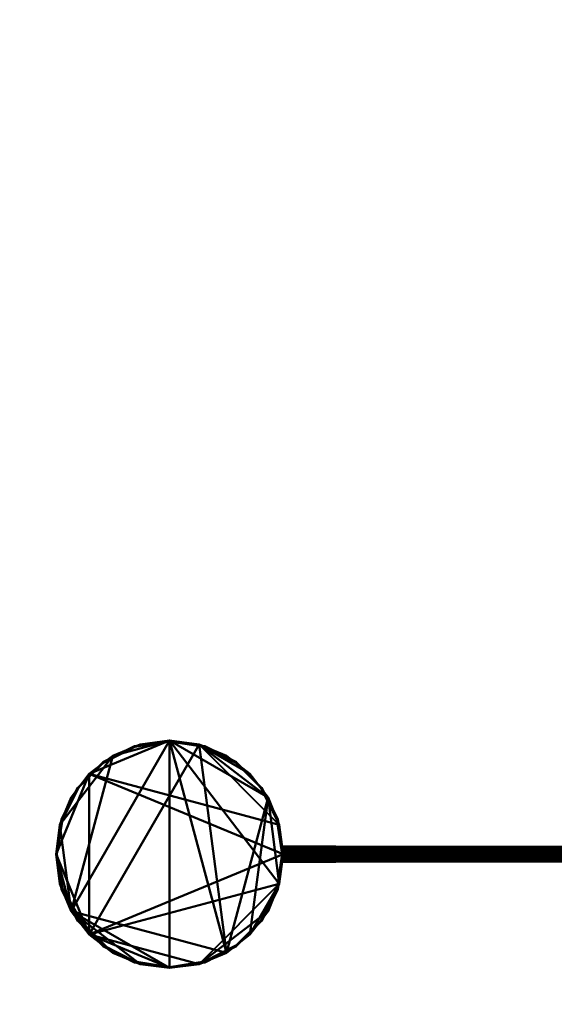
# Model space of a CAD drawing. Header units: millimetres. Extents: x -2000 to 2000, y -2000 to 2000.
# Tile 1 of 2: x -165 to 423, y -165 to 917. Entities that reach past the tile are written whole.
import ezdxf

# ---------------------------------------------------------------- set-up
doc = ezdxf.new("R2010")
doc.units = ezdxf.units.MM
doc.layers.add('A-CLNG', color=13, linetype='Continuous', lineweight=60)
doc.layers.add('E-LITE-EQPM', color=33, linetype='Continuous', lineweight=40)

msp = doc.modelspace()

# ---------------------------------------------------------------- meshes
at = {"layer": 'A-CLNG'}
mesh = msp.add_polyface(dxfattribs=at)
corners = [(2000, 2000, 4000), (-2000, 2000, 4000), (-2000, -2000, 4000), (2000, -2000, 4000)]
mesh.append_faces([[corners[k] for k in face] for face in [(1, 2, 3, 0)]])
at = {"layer": 'E-LITE-EQPM'}
mesh = msp.add_polyface(dxfattribs=at)
corners = [(-125, 0, 3556), (-120.7, -32.4, 3556), (-108.3, -62.5, 3556), (-88.4, -88.4, 3556), (-62.5, -108.3, 3556), (-32.4, -120.7, 3556), (0, -125, 3556), (32.4, -120.7, 3556), (62.5, -108.3, 3556), (88.4, -88.4, 3556), (108.3, -62.5, 3556), (120.7, -32.4, 3556), (125, 0, 3556), (120.7, 32.4, 3556), (108.3, 62.5, 3556), (88.4, 88.4, 3556), (62.5, 108.3, 3556), (32.4, 120.7, 3556), (0, 125, 3556), (-32.4, 120.7, 3556), (-62.5, 108.3, 3556), (-88.4, 88.4, 3556), (-108.3, 62.5, 3556), (-120.7, 32.4, 3556)]
mesh.append_faces([[corners[k] for k in face] for face in [(17, 15, 16)]], dxfattribs={"vtx0": -1})
mesh.append_faces([[corners[k] for k in face] for face in [(11, 3, 7, 10), (0, 3, 21)]], dxfattribs={"vtx0": -1, "vtx1": -1, "vtx2": -1})
mesh.append_faces([[corners[k] for k in face] for face in [(3, 6, 7), (21, 12, 13)]], dxfattribs={"vtx0": -1, "vtx2": -1})
mesh.append_faces([[corners[k] for k in face] for face in [(3, 11, 12, 21)]], dxfattribs={"vtx0": -1, "vtx2": -1, "vtx3": -1})
mesh.append_faces([[corners[k] for k in face] for face in [(13, 14, 18, 21)]], dxfattribs={"vtx1": -1, "vtx2": -1, "vtx3": -1})
mesh.append_faces([[corners[k] for k in face] for face in [(14, 15, 17, 18)]], dxfattribs={"vtx1": -1, "vtx3": -1})
mesh.append_faces([[corners[k] for k in face] for face in [(4, 5, 6, 3), (1, 2, 3, 0), (19, 20, 21, 18)]], dxfattribs={"vtx2": -1})
mesh.append_faces([[corners[k] for k in face] for face in [(7, 8, 9, 10), (21, 22, 23, 0)]], dxfattribs={"vtx3": -1})
mesh = msp.add_polyface(dxfattribs=at)
corners = [(-125, 0, 3555), (-120.7, 32.4, 3555), (-108.3, 62.5, 3555), (-88.4, 88.4, 3555), (-62.5, 108.3, 3555), (-32.4, 120.7, 3555), (0, 125, 3555), (32.4, 120.7, 3555), (62.5, 108.3, 3555), (88.4, 88.4, 3555), (108.3, 62.5, 3555), (120.7, 32.4, 3555), (125, 0, 3555), (120.7, -32.4, 3555), (108.3, -62.5, 3555), (88.4, -88.4, 3555), (62.5, -108.3, 3555), (32.4, -120.7, 3555), (0, -125, 3555), (-32.4, -120.7, 3555), (-62.5, -108.3, 3555), (-88.4, -88.4, 3555), (-108.3, -62.5, 3555), (-120.7, -32.4, 3555)]
mesh.append_faces([[corners[k] for k in face] for face in [(9, 7, 8), (23, 21, 22)]], dxfattribs={"vtx0": -1})
mesh.append_faces([[corners[k] for k in face] for face in [(0, 3, 21, 23)]], dxfattribs={"vtx0": -1, "vtx1": -1, "vtx2": -1})
mesh.append_faces([[corners[k] for k in face] for face in [(17, 13, 14)]], dxfattribs={"vtx0": -1, "vtx2": -1})
mesh.append_faces([[corners[k] for k in face] for face in [(3, 6, 7, 21), (7, 11, 12, 21), (21, 12, 13, 17)]], dxfattribs={"vtx0": -1, "vtx2": -1, "vtx3": -1})
mesh.append_faces([[corners[k] for k in face] for face in [(10, 11, 7, 9), (17, 18, 21)]], dxfattribs={"vtx1": -1, "vtx2": -1})
mesh.append_faces([[corners[k] for k in face] for face in [(1, 2, 3, 0), (15, 16, 17, 14)]], dxfattribs={"vtx2": -1})
mesh.append_faces([[corners[k] for k in face] for face in [(3, 4, 5, 6), (18, 19, 20, 21)]], dxfattribs={"vtx3": -1})
mesh = msp.add_polyface(dxfattribs=at)
corners = [(-125, 0, 3556), (-120.7, 32.4, 3556), (-108.3, 62.5, 3556), (-88.4, 88.4, 3556), (-62.5, 108.3, 3556), (-32.4, 120.7, 3556), (0, 125, 3556), (32.4, 120.7, 3556), (62.5, 108.3, 3556), (88.4, 88.4, 3556), (108.3, 62.5, 3556), (120.7, 32.4, 3556), (125, 0, 3556), (125, 0, 3555), (120.7, 32.4, 3555), (108.3, 62.5, 3555), (88.4, 88.4, 3555), (62.5, 108.3, 3555), (32.4, 120.7, 3555), (0, 125, 3555), (-32.4, 120.7, 3555), (-62.5, 108.3, 3555), (-88.4, 88.4, 3555), (-108.3, 62.5, 3555), (-120.7, 32.4, 3555), (-125, 0, 3555)]
mesh.append_faces([[corners[k] for k in face] for face in [(1, 24, 25, 0)]], dxfattribs={"vtx0": -1})
mesh.append_faces([[corners[k] for k in face] for face in [(2, 23, 24, 1)]], dxfattribs={"vtx0": -1, "vtx2": -1})
mesh.append_faces([[corners[k] for k in face] for face in [(13, 14, 11, 12)]], dxfattribs={"vtx1": -1})
mesh.append_faces([[corners[k] for k in face] for face in [(14, 15, 10, 11), (16, 17, 8, 9), (15, 16, 9, 10), (17, 18, 7, 8), (6, 7, 18, 19), (19, 20, 5, 6), (20, 21, 4, 5), (3, 4, 21, 22), (2, 3, 22, 23)]], dxfattribs={"vtx1": -1, "vtx3": -1})
mesh = msp.add_polyface(dxfattribs=at)
corners = [(0, -125, 3525), (32.4, -120.7, 3525), (62.5, -108.3, 3525), (88.4, -88.4, 3525), (108.3, -62.5, 3525), (120.7, -32.4, 3525), (125, 0, 3525), (120.7, 32.4, 3525), (108.3, 62.5, 3525), (88.4, 88.4, 3525), (62.5, 108.3, 3525), (32.4, 120.7, 3525), (0, 125, 3525), (-32.4, 120.7, 3525), (-62.5, 108.3, 3525), (-88.4, 88.4, 3525), (-108.3, 62.5, 3525), (-120.7, 32.4, 3525), (-125, 0, 3525), (-120.7, -32.4, 3525), (-108.3, -62.5, 3525), (-88.4, -88.4, 3525), (-62.5, -108.3, 3525), (-32.4, -120.7, 3525)]
mesh.append_faces([[corners[k] for k in face] for face in [(11, 9, 10), (17, 14, 15, 16), (20, 17, 18, 19), (22, 20, 21), (14, 12, 13)]], dxfattribs={"vtx0": -1})
mesh.append_faces([[corners[k] for k in face] for face in [(20, 12, 14, 17)]], dxfattribs={"vtx0": -1, "vtx1": -1, "vtx2": -1, "vtx3": -1})
mesh.append_faces([[corners[k] for k in face] for face in [(20, 2, 11, 12)]], dxfattribs={"vtx0": -1, "vtx1": -1, "vtx3": -1})
mesh.append_faces([[corners[k] for k in face] for face in [(20, 22, 23, 0)]], dxfattribs={"vtx0": -1, "vtx3": -1})
mesh.append_faces([[corners[k] for k in face] for face in [(2, 3, 8)]], dxfattribs={"vtx1": -1, "vtx2": -1})
mesh.append_faces([[corners[k] for k in face] for face in [(8, 9, 11, 2)]], dxfattribs={"vtx1": -1, "vtx2": -1, "vtx3": -1})
mesh.append_faces([[corners[k] for k in face] for face in [(6, 7, 8, 5)]], dxfattribs={"vtx2": -1})
mesh.append_faces([[corners[k] for k in face] for face in [(3, 4, 5, 8), (0, 1, 2, 20)]], dxfattribs={"vtx2": -1, "vtx3": -1})
mesh = msp.add_polyface(dxfattribs=at)
corners = [(0, -125, 3524), (-32.4, -120.7, 3524), (-62.5, -108.3, 3524), (-88.4, -88.4, 3524), (-108.3, -62.5, 3524), (-120.7, -32.4, 3524), (-125, 0, 3524), (-120.7, 32.4, 3524), (-108.3, 62.5, 3524), (-88.4, 88.4, 3524), (-62.5, 108.3, 3524), (-32.4, 120.7, 3524), (0, 125, 3524), (32.4, 120.7, 3524), (62.5, 108.3, 3524), (88.4, 88.4, 3524), (108.3, 62.5, 3524), (120.7, 32.4, 3524), (125, 0, 3524), (120.7, -32.4, 3524), (108.3, -62.5, 3524), (88.4, -88.4, 3524), (62.5, -108.3, 3524), (32.4, -120.7, 3524)]
mesh.append_faces([[corners[k] for k in face] for face in [(21, 19, 20)]], dxfattribs={"vtx0": -1})
mesh.append_faces([[corners[k] for k in face] for face in [(1, 4, 0)]], dxfattribs={"vtx0": -1, "vtx1": -1})
mesh.append_faces([[corners[k] for k in face] for face in [(10, 12, 0, 4)]], dxfattribs={"vtx0": -1, "vtx1": -1, "vtx2": -1, "vtx3": -1})
mesh.append_faces([[corners[k] for k in face] for face in [(4, 6, 7, 10), (19, 12, 13, 16)]], dxfattribs={"vtx0": -1, "vtx2": -1, "vtx3": -1})
mesh.append_faces([[corners[k] for k in face] for face in [(21, 22, 12, 19)]], dxfattribs={"vtx1": -1, "vtx2": -1, "vtx3": -1})
mesh.append_faces([[corners[k] for k in face] for face in [(2, 3, 4, 1), (4, 5, 6), (10, 11, 12)]], dxfattribs={"vtx2": -1})
mesh.append_faces([[corners[k] for k in face] for face in [(22, 23, 0, 12)]], dxfattribs={"vtx2": -1, "vtx3": -1})
mesh.append_faces([[corners[k] for k in face] for face in [(7, 8, 9, 10), (13, 14, 15, 16), (16, 17, 18, 19)]], dxfattribs={"vtx3": -1})
mesh = msp.add_polyface(dxfattribs=at)
corners = [(0, -125, 3525), (-32.4, -120.7, 3525), (-62.5, -108.3, 3525), (-88.4, -88.4, 3525), (-108.3, -62.5, 3525), (-120.7, -32.4, 3525), (-125, 0, 3525), (-120.7, 32.4, 3525), (-108.3, 62.5, 3525), (-88.4, 88.4, 3525), (-62.5, 108.3, 3525), (-32.4, 120.7, 3525), (0, 125, 3525), (0, 125, 3524), (-32.4, 120.7, 3524), (-62.5, 108.3, 3524), (-88.4, 88.4, 3524), (-108.3, 62.5, 3524), (-120.7, 32.4, 3524), (-125, 0, 3524), (-120.7, -32.4, 3524), (-108.3, -62.5, 3524), (-88.4, -88.4, 3524), (-62.5, -108.3, 3524), (-32.4, -120.7, 3524), (0, -125, 3524)]
mesh.append_faces([[corners[k] for k in face] for face in [(1, 24, 25, 0)]], dxfattribs={"vtx0": -1})
mesh.append_faces([[corners[k] for k in face] for face in [(2, 23, 24, 1)]], dxfattribs={"vtx0": -1, "vtx2": -1})
mesh.append_faces([[corners[k] for k in face] for face in [(13, 14, 11, 12)]], dxfattribs={"vtx1": -1})
mesh.append_faces([[corners[k] for k in face] for face in [(14, 15, 10, 11), (16, 17, 8, 9), (15, 16, 9, 10), (17, 18, 7, 8), (6, 7, 18, 19), (19, 20, 5, 6), (20, 21, 4, 5), (3, 4, 21, 22), (2, 3, 22, 23)]], dxfattribs={"vtx1": -1, "vtx3": -1})
mesh = msp.add_polyface(dxfattribs=at)
corners = [(0, 125, 3540), (-38.6, 118.9, 3540), (-73.5, 101.1, 3540), (-101.1, 73.5, 3540), (-118.9, 38.6, 3540), (-125, 0, 3540), (-118.9, -38.6, 3540), (-101.1, -73.5, 3540), (-73.5, -101.1, 3540), (-38.6, -118.9, 3540), (0, -125, 3540), (0, -125, 3555), (-38.6, -118.9, 3555), (-73.5, -101.1, 3555), (-101.1, -73.5, 3555), (-118.9, -38.6, 3555), (-125, 0, 3555), (-118.9, 38.6, 3555), (-101.1, 73.5, 3555), (-73.5, 101.1, 3555), (-38.6, 118.9, 3555), (0, 125, 3555)]
mesh.append_faces([[corners[k] for k in face] for face in [(1, 20, 21, 0)]], dxfattribs={"vtx0": -1})
mesh.append_faces([[corners[k] for k in face] for face in [(2, 19, 20, 1)]], dxfattribs={"vtx0": -1, "vtx2": -1})
mesh.append_faces([[corners[k] for k in face] for face in [(11, 12, 9, 10)]], dxfattribs={"vtx1": -1})
mesh.append_faces([[corners[k] for k in face] for face in [(13, 14, 7, 8), (12, 13, 8, 9), (14, 15, 6, 7), (5, 6, 15, 16), (17, 18, 3, 4), (18, 19, 2, 3), (16, 17, 4, 5)]], dxfattribs={"vtx1": -1, "vtx3": -1})
mesh = msp.add_polyface(dxfattribs=at)
corners = [(0, 125, 3525), (-38.6, 118.9, 3525), (-73.5, 101.1, 3525), (-101.1, 73.5, 3525), (-118.9, 38.6, 3525), (-125, 0, 3525), (-118.9, -38.6, 3525), (-101.1, -73.5, 3525), (-73.5, -101.1, 3525), (-38.6, -118.9, 3525), (0, -125, 3525), (0, -125, 3540), (-38.6, -118.9, 3540), (-73.5, -101.1, 3540), (-101.1, -73.5, 3540), (-118.9, -38.6, 3540), (-125, 0, 3540), (-118.9, 38.6, 3540), (-101.1, 73.5, 3540), (-73.5, 101.1, 3540), (-38.6, 118.9, 3540), (0, 125, 3540)]
mesh.append_faces([[corners[k] for k in face] for face in [(1, 20, 21, 0)]], dxfattribs={"vtx0": -1})
mesh.append_faces([[corners[k] for k in face] for face in [(2, 19, 20, 1)]], dxfattribs={"vtx0": -1, "vtx2": -1})
mesh.append_faces([[corners[k] for k in face] for face in [(11, 12, 9, 10)]], dxfattribs={"vtx1": -1})
mesh.append_faces([[corners[k] for k in face] for face in [(13, 14, 7, 8), (12, 13, 8, 9), (14, 15, 6, 7), (5, 6, 15, 16), (17, 18, 3, 4), (18, 19, 2, 3), (16, 17, 4, 5)]], dxfattribs={"vtx1": -1, "vtx3": -1})
mesh = msp.add_polyface(dxfattribs=at)
corners = [(0, 125, 3525), (38.6, 118.9, 3525), (73.5, 101.1, 3525), (101.1, 73.5, 3525), (118.9, 38.6, 3525), (125, 0, 3525), (118.9, -38.6, 3525), (101.1, -73.5, 3525), (73.5, -101.1, 3525), (38.6, -118.9, 3525), (0, -125, 3525), (-38.6, -118.9, 3525), (-73.5, -101.1, 3525), (-101.1, -73.5, 3525), (-118.9, -38.6, 3525), (-125, 0, 3525), (-118.9, 38.6, 3525), (-101.1, 73.5, 3525), (-73.5, 101.1, 3525), (-38.6, 118.9, 3525), (0, -124, 3525), (38.3, -117.9, 3525), (72.9, -100.3, 3525), (100.3, -72.9, 3525), (117.9, -38.3, 3525), (124, 0, 3525), (117.9, 38.3, 3525), (100.3, 72.9, 3525), (72.9, 100.3, 3525), (38.3, 117.9, 3525), (0, 124, 3525), (-38.3, 117.9, 3525), (-72.9, 100.3, 3525), (-100.3, 72.9, 3525), (-117.9, 38.3, 3525), (-124, 0, 3525), (-117.9, -38.3, 3525), (-100.3, -72.9, 3525), (-72.9, -100.3, 3525), (-38.3, -117.9, 3525)]
mesh.append_faces([[corners[k] for k in face] for face in [(12, 38, 39, 11), (38, 12, 13, 37), (11, 39, 20, 10), (21, 9, 10, 20), (22, 8, 9, 21), (8, 22, 23, 7), (7, 23, 24, 6), (6, 24, 25, 5), (27, 3, 4, 26), (26, 4, 5, 25)]], dxfattribs={"vtx0": -1, "vtx2": -1})
mesh.append_faces([[corners[k] for k in face] for face in [(35, 36, 14, 15), (36, 37, 13, 14), (15, 16, 34, 35), (33, 34, 16, 17), (32, 33, 17, 18), (31, 32, 18, 19), (30, 31, 19, 0), (2, 3, 27, 28), (0, 1, 29, 30), (1, 2, 28, 29)]], dxfattribs={"vtx1": -1, "vtx3": -1})
mesh = msp.add_polyface(dxfattribs=at)
corners = [(0, -125, 3555), (38.6, -118.9, 3555), (73.5, -101.1, 3555), (101.1, -73.5, 3555), (118.9, -38.6, 3555), (125, 0, 3555), (118.9, 38.6, 3555), (101.1, 73.5, 3555), (73.5, 101.1, 3555), (38.6, 118.9, 3555), (0, 125, 3555), (-38.6, 118.9, 3555), (-73.5, 101.1, 3555), (-101.1, 73.5, 3555), (-118.9, 38.6, 3555), (-125, 0, 3555), (-118.9, -38.6, 3555), (-101.1, -73.5, 3555), (-73.5, -101.1, 3555), (-38.6, -118.9, 3555), (0, 124, 3555), (38.3, 117.9, 3555), (72.9, 100.3, 3555), (100.3, 72.9, 3555), (117.9, 38.3, 3555), (124, 0, 3555), (117.9, -38.3, 3555), (100.3, -72.9, 3555), (72.9, -100.3, 3555), (38.3, -117.9, 3555), (0, -124, 3555), (-38.3, -117.9, 3555), (-72.9, -100.3, 3555), (-100.3, -72.9, 3555), (-117.9, -38.3, 3555), (-124, 0, 3555), (-117.9, 38.3, 3555), (-100.3, 72.9, 3555), (-72.9, 100.3, 3555), (-38.3, 117.9, 3555)]
mesh.append_faces([[corners[k] for k in face] for face in [(16, 34, 35, 15), (17, 33, 34, 16), (36, 14, 15, 35), (14, 36, 37, 13), (13, 37, 38, 12), (12, 38, 39, 11), (11, 39, 20, 10), (23, 7, 8, 22), (21, 9, 10, 20), (22, 8, 9, 21)]], dxfattribs={"vtx0": -1, "vtx2": -1})
mesh.append_faces([[corners[k] for k in face] for face in [(31, 32, 18, 19), (17, 18, 32, 33), (30, 31, 19, 0), (0, 1, 29, 30), (1, 2, 28, 29), (27, 28, 2, 3), (26, 27, 3, 4), (25, 26, 4, 5), (6, 7, 23, 24), (5, 6, 24, 25)]], dxfattribs={"vtx1": -1, "vtx3": -1})
mesh = msp.add_polyface(dxfattribs=at)
corners = [(0, 124, 3555), (-38.3, 117.9, 3555), (-72.9, 100.3, 3555), (-100.3, 72.9, 3555), (-117.9, 38.3, 3555), (-124, 0, 3555), (-117.9, -38.3, 3555), (-100.3, -72.9, 3555), (-72.9, -100.3, 3555), (-38.3, -117.9, 3555), (0, -124, 3555), (0, -124, 3525), (-38.3, -117.9, 3525), (-72.9, -100.3, 3525), (-100.3, -72.9, 3525), (-117.9, -38.3, 3525), (-124, 0, 3525), (-117.9, 38.3, 3525), (-100.3, 72.9, 3525), (-72.9, 100.3, 3525), (-38.3, 117.9, 3525), (0, 124, 3525)]
mesh.append_faces([[corners[k] for k in face] for face in [(12, 9, 10, 11)]], dxfattribs={"vtx0": -1})
mesh.append_faces([[corners[k] for k in face] for face in [(14, 7, 8, 13), (13, 8, 9, 12), (15, 6, 7, 14), (6, 15, 16, 5), (18, 3, 4, 17), (19, 2, 3, 18), (17, 4, 5, 16)]], dxfattribs={"vtx0": -1, "vtx2": -1})
mesh.append_faces([[corners[k] for k in face] for face in [(0, 1, 20, 21)]], dxfattribs={"vtx1": -1})
mesh.append_faces([[corners[k] for k in face] for face in [(1, 2, 19, 20)]], dxfattribs={"vtx1": -1, "vtx3": -1})
mesh = msp.add_polyface(dxfattribs=at)
corners = [(0, 125, 3525), (32.4, 120.7, 3525), (62.5, 108.3, 3525), (88.4, 88.4, 3525), (108.3, 62.5, 3525), (120.7, 32.4, 3525), (125, 0, 3525), (120.7, -32.4, 3525), (108.3, -62.5, 3525), (88.4, -88.4, 3525), (62.5, -108.3, 3525), (32.4, -120.7, 3525), (0, -125, 3525), (0, -125, 3524), (32.4, -120.7, 3524), (62.5, -108.3, 3524), (88.4, -88.4, 3524), (108.3, -62.5, 3524), (120.7, -32.4, 3524), (125, 0, 3524), (120.7, 32.4, 3524), (108.3, 62.5, 3524), (88.4, 88.4, 3524), (62.5, 108.3, 3524), (32.4, 120.7, 3524), (0, 125, 3524)]
mesh.append_faces([[corners[k] for k in face] for face in [(13, 14, 11, 12), (0, 1, 24, 25)]], dxfattribs={"vtx1": -1})
mesh.append_faces([[corners[k] for k in face] for face in [(14, 15, 10, 11), (16, 17, 8, 9), (15, 16, 9, 10), (17, 18, 7, 8), (6, 7, 18, 19), (19, 20, 5, 6), (20, 21, 4, 5), (22, 23, 2, 3), (21, 22, 3, 4), (23, 24, 1, 2)]], dxfattribs={"vtx1": -1, "vtx3": -1})
mesh = msp.add_polyface(dxfattribs=at)
corners = [(0, -125, 3540), (38.6, -118.9, 3540), (73.5, -101.1, 3540), (101.1, -73.5, 3540), (118.9, -38.6, 3540), (125, 0, 3540), (118.9, 38.6, 3540), (101.1, 73.5, 3540), (73.5, 101.1, 3540), (38.6, 118.9, 3540), (0, 125, 3540), (0, 125, 3555), (38.6, 118.9, 3555), (73.5, 101.1, 3555), (101.1, 73.5, 3555), (118.9, 38.6, 3555), (125, 0, 3555), (118.9, -38.6, 3555), (101.1, -73.5, 3555), (73.5, -101.1, 3555), (38.6, -118.9, 3555), (0, -125, 3555)]
mesh.append_faces([[corners[k] for k in face] for face in [(1, 20, 21, 0)]], dxfattribs={"vtx0": -1})
mesh.append_faces([[corners[k] for k in face] for face in [(2, 19, 20, 1)]], dxfattribs={"vtx0": -1, "vtx2": -1})
mesh.append_faces([[corners[k] for k in face] for face in [(11, 12, 9, 10)]], dxfattribs={"vtx1": -1})
mesh.append_faces([[corners[k] for k in face] for face in [(13, 14, 7, 8), (12, 13, 8, 9), (14, 15, 6, 7), (5, 6, 15, 16), (17, 18, 3, 4), (18, 19, 2, 3), (16, 17, 4, 5)]], dxfattribs={"vtx1": -1, "vtx3": -1})
mesh = msp.add_polyface(dxfattribs=at)
corners = [(0, -125, 3525), (38.6, -118.9, 3525), (73.5, -101.1, 3525), (101.1, -73.5, 3525), (118.9, -38.6, 3525), (125, 0, 3525), (118.9, 38.6, 3525), (101.1, 73.5, 3525), (73.5, 101.1, 3525), (38.6, 118.9, 3525), (0, 125, 3525), (0, 125, 3540), (38.6, 118.9, 3540), (73.5, 101.1, 3540), (101.1, 73.5, 3540), (118.9, 38.6, 3540), (125, 0, 3540), (118.9, -38.6, 3540), (101.1, -73.5, 3540), (73.5, -101.1, 3540), (38.6, -118.9, 3540), (0, -125, 3540)]
mesh.append_faces([[corners[k] for k in face] for face in [(1, 20, 21, 0)]], dxfattribs={"vtx0": -1})
mesh.append_faces([[corners[k] for k in face] for face in [(2, 19, 20, 1)]], dxfattribs={"vtx0": -1, "vtx2": -1})
mesh.append_faces([[corners[k] for k in face] for face in [(11, 12, 9, 10)]], dxfattribs={"vtx1": -1})
mesh.append_faces([[corners[k] for k in face] for face in [(13, 14, 7, 8), (12, 13, 8, 9), (14, 15, 6, 7), (5, 6, 15, 16), (17, 18, 3, 4), (18, 19, 2, 3), (16, 17, 4, 5)]], dxfattribs={"vtx1": -1, "vtx3": -1})
mesh = msp.add_polyface(dxfattribs=at)
corners = [(0, -124, 3555), (38.3, -117.9, 3555), (72.9, -100.3, 3555), (100.3, -72.9, 3555), (117.9, -38.3, 3555), (124, 0, 3555), (117.9, 38.3, 3555), (100.3, 72.9, 3555), (72.9, 100.3, 3555), (38.3, 117.9, 3555), (0, 124, 3555), (0, 124, 3525), (38.3, 117.9, 3525), (72.9, 100.3, 3525), (100.3, 72.9, 3525), (117.9, 38.3, 3525), (124, 0, 3525), (117.9, -38.3, 3525), (100.3, -72.9, 3525), (72.9, -100.3, 3525), (38.3, -117.9, 3525), (0, -124, 3525)]
mesh.append_faces([[corners[k] for k in face] for face in [(12, 9, 10, 11)]], dxfattribs={"vtx0": -1})
mesh.append_faces([[corners[k] for k in face] for face in [(14, 7, 8, 13), (13, 8, 9, 12), (15, 6, 7, 14), (6, 15, 16, 5), (18, 3, 4, 17), (19, 2, 3, 18), (17, 4, 5, 16)]], dxfattribs={"vtx0": -1, "vtx2": -1})
mesh.append_faces([[corners[k] for k in face] for face in [(0, 1, 20, 21)]], dxfattribs={"vtx1": -1})
mesh.append_faces([[corners[k] for k in face] for face in [(1, 2, 19, 20)]], dxfattribs={"vtx1": -1, "vtx3": -1})
mesh = msp.add_polyface(dxfattribs=at)
corners = [(125, 0, 3556), (120.7, -32.4, 3556), (108.3, -62.5, 3556), (88.4, -88.4, 3556), (62.5, -108.3, 3556), (32.4, -120.7, 3556), (0, -125, 3556), (-32.4, -120.7, 3556), (-62.5, -108.3, 3556), (-88.4, -88.4, 3556), (-108.3, -62.5, 3556), (-120.7, -32.4, 3556), (-125, 0, 3556), (-125, 0, 3555), (-120.7, -32.4, 3555), (-108.3, -62.5, 3555), (-88.4, -88.4, 3555), (-62.5, -108.3, 3555), (-32.4, -120.7, 3555), (0, -125, 3555), (32.4, -120.7, 3555), (62.5, -108.3, 3555), (88.4, -88.4, 3555), (108.3, -62.5, 3555), (120.7, -32.4, 3555), (125, 0, 3555)]
mesh.append_faces([[corners[k] for k in face] for face in [(13, 14, 11, 12), (0, 1, 24, 25)]], dxfattribs={"vtx1": -1})
mesh.append_faces([[corners[k] for k in face] for face in [(14, 15, 10, 11), (16, 17, 8, 9), (15, 16, 9, 10), (17, 18, 7, 8), (6, 7, 18, 19), (19, 20, 5, 6), (20, 21, 4, 5), (22, 23, 2, 3), (21, 22, 3, 4), (23, 24, 1, 2)]], dxfattribs={"vtx1": -1, "vtx3": -1})
mesh = msp.add_polyface(dxfattribs=at)
corners = [(125, 8.5, 3540), (125, 8.2, 3537.8), (125, 7.4, 3535.7), (125, 6, 3534), (125, 4.2, 3532.6), (125, 2.2, 3531.8), (125, 0, 3531.5), (125, -2.2, 3531.8), (125, -4.3, 3532.6), (125, -6, 3534), (125, -7.4, 3535.7), (125, -8.2, 3537.8), (125, -8.5, 3540), (125, -8.2, 3542.2), (125, -7.4, 3544.2), (125, -6, 3546), (125, -4.3, 3547.4), (125, -2.2, 3548.2), (125, 0, 3548.5), (125, 2.2, 3548.2), (125, 4.2, 3547.4), (125, 6, 3546), (125, 7.4, 3544.2), (125, 8.2, 3542.2)]
mesh.append_faces([[corners[k] for k in face] for face in [(10, 7, 8, 9), (16, 14, 15), (19, 17, 18)]], dxfattribs={"vtx0": -1})
mesh.append_faces([[corners[k] for k in face] for face in [(7, 19, 5, 6)]], dxfattribs={"vtx0": -1, "vtx1": -1})
mesh.append_faces([[corners[k] for k in face] for face in [(5, 19, 0)]], dxfattribs={"vtx0": -1, "vtx1": -1, "vtx2": -1})
mesh.append_faces([[corners[k] for k in face] for face in [(7, 12, 17, 19)]], dxfattribs={"vtx0": -1, "vtx1": -1, "vtx2": -1, "vtx3": -1})
mesh.append_faces([[corners[k] for k in face] for face in [(17, 13, 14, 16), (17, 12, 13)]], dxfattribs={"vtx0": -1, "vtx2": -1})
mesh.append_faces([[corners[k] for k in face] for face in [(19, 22, 23, 0)]], dxfattribs={"vtx0": -1, "vtx3": -1})
mesh.append_faces([[corners[k] for k in face] for face in [(4, 5, 2, 3)]], dxfattribs={"vtx1": -1})
mesh.append_faces([[corners[k] for k in face] for face in [(11, 12, 7, 10), (1, 2, 5, 0)]], dxfattribs={"vtx1": -1, "vtx2": -1})
mesh.append_faces([[corners[k] for k in face] for face in [(20, 21, 22, 19)]], dxfattribs={"vtx2": -1})
mesh = msp.add_polyface(dxfattribs=at)
corners = [(125, -8.5, 3540), (125, -8.2, 3537.8), (125, -7.4, 3535.7), (125, -6, 3534), (125, -4.3, 3532.6), (125, -2.2, 3531.8), (125, 0, 3531.5), (125, 2.2, 3531.8), (125, 4.2, 3532.6), (125, 6, 3534), (125, 7.4, 3535.7), (125, 8.2, 3537.8), (125, 8.5, 3540), (183, 8.5, 3540), (183, 8.2, 3537.8), (183, 7.4, 3535.7), (183, 6, 3534), (183, 4.2, 3532.6), (183, 2.2, 3531.8), (183, 0, 3531.5), (183, -2.2, 3531.8), (183, -4.3, 3532.6), (183, -6, 3534), (183, -7.4, 3535.7), (183, -8.2, 3537.8), (183, -8.5, 3540)]
mesh.append_faces([[corners[k] for k in face] for face in [(13, 14, 11, 12), (0, 1, 24, 25)]], dxfattribs={"vtx1": -1})
mesh.append_faces([[corners[k] for k in face] for face in [(14, 15, 10, 11), (16, 17, 8, 9), (15, 16, 9, 10), (17, 18, 7, 8), (6, 7, 18, 19), (19, 20, 5, 6), (20, 21, 4, 5), (22, 23, 2, 3), (21, 22, 3, 4), (23, 24, 1, 2)]], dxfattribs={"vtx1": -1, "vtx3": -1})
mesh = msp.add_polyface(dxfattribs=at)
corners = [(125, 8.5, 3540), (125, 8.2, 3542.2), (125, 7.4, 3544.2), (125, 6, 3546), (125, 4.2, 3547.4), (125, 2.2, 3548.2), (125, 0, 3548.5), (125, -2.2, 3548.2), (125, -4.3, 3547.4), (125, -6, 3546), (125, -7.4, 3544.2), (125, -8.2, 3542.2), (125, -8.5, 3540), (183, -8.5, 3540), (183, -8.2, 3542.2), (183, -7.4, 3544.2), (183, -6, 3546), (183, -4.3, 3547.4), (183, -2.2, 3548.2), (183, 0, 3548.5), (183, 2.2, 3548.2), (183, 4.2, 3547.4), (183, 6, 3546), (183, 7.4, 3544.2), (183, 8.2, 3542.2), (183, 8.5, 3540)]
mesh.append_faces([[corners[k] for k in face] for face in [(13, 14, 11, 12), (0, 1, 24, 25)]], dxfattribs={"vtx1": -1})
mesh.append_faces([[corners[k] for k in face] for face in [(14, 15, 10, 11), (16, 17, 8, 9), (15, 16, 9, 10), (17, 18, 7, 8), (6, 7, 18, 19), (19, 20, 5, 6), (20, 21, 4, 5), (22, 23, 2, 3), (21, 22, 3, 4), (23, 24, 1, 2)]], dxfattribs={"vtx1": -1, "vtx3": -1})
mesh = msp.add_polyface(dxfattribs=at)
corners = [(183, 8.5, 3540), (183, 8.2, 3542.2), (183, 7.4, 3544.2), (183, 6, 3546), (183, 4.2, 3547.4), (183, 2.2, 3548.2), (183, 0, 3548.5), (183, -2.2, 3548.2), (183, -4.3, 3547.4), (183, -6, 3546), (183, -7.4, 3544.2), (183, -8.2, 3542.2), (183, -8.5, 3540), (183, -8.2, 3537.8), (183, -7.4, 3535.7), (183, -6, 3534), (183, -4.3, 3532.6), (183, -2.2, 3531.8), (183, 0, 3531.5), (183, 2.2, 3531.8), (183, 4.2, 3532.6), (183, 6, 3534), (183, 7.4, 3535.7), (183, 8.2, 3537.8)]
mesh.append_faces([[corners[k] for k in face] for face in [(10, 7, 8, 9), (16, 14, 15)]], dxfattribs={"vtx0": -1})
mesh.append_faces([[corners[k] for k in face] for face in [(7, 17, 5, 6), (19, 5, 17, 18)]], dxfattribs={"vtx0": -1, "vtx1": -1})
mesh.append_faces([[corners[k] for k in face] for face in [(5, 19, 0)]], dxfattribs={"vtx0": -1, "vtx1": -1, "vtx2": -1})
mesh.append_faces([[corners[k] for k in face] for face in [(17, 7, 12, 13)]], dxfattribs={"vtx0": -1, "vtx1": -1, "vtx3": -1})
mesh.append_faces([[corners[k] for k in face] for face in [(17, 13, 14, 16)]], dxfattribs={"vtx0": -1, "vtx2": -1})
mesh.append_faces([[corners[k] for k in face] for face in [(19, 22, 23, 0)]], dxfattribs={"vtx0": -1, "vtx3": -1})
mesh.append_faces([[corners[k] for k in face] for face in [(4, 5, 2, 3)]], dxfattribs={"vtx1": -1})
mesh.append_faces([[corners[k] for k in face] for face in [(11, 12, 7, 10), (1, 2, 5, 0)]], dxfattribs={"vtx1": -1, "vtx2": -1})
mesh.append_faces([[corners[k] for k in face] for face in [(20, 21, 22, 19)]], dxfattribs={"vtx2": -1})
mesh = msp.add_polyface(dxfattribs=at)
corners = [(183, 8, 3540), (183, 7.7, 3537.9), (183, 6.9, 3536), (183, 5.7, 3534.3), (183, 4, 3533.1), (183, 2.1, 3532.3), (183, 0, 3532), (183, -2.1, 3532.3), (183, -4, 3533.1), (183, -5.7, 3534.3), (183, -6.9, 3536), (183, -7.7, 3537.9), (183, -8, 3540), (183, -7.7, 3542.1), (183, -6.9, 3544), (183, -5.7, 3545.7), (183, -4, 3546.9), (183, -2.1, 3547.7), (183, 0, 3548), (183, 2.1, 3547.7), (183, 4, 3546.9), (183, 5.7, 3545.7), (183, 6.9, 3544), (183, 7.7, 3542.1)]
mesh.append_faces([[corners[k] for k in face] for face in [(20, 18, 19)]], dxfattribs={"vtx0": -1})
mesh.append_faces([[corners[k] for k in face] for face in [(13, 16, 12)]], dxfattribs={"vtx0": -1, "vtx1": -1})
mesh.append_faces([[corners[k] for k in face] for face in [(4, 6, 18, 20)]], dxfattribs={"vtx0": -1, "vtx1": -1, "vtx2": -1, "vtx3": -1})
mesh.append_faces([[corners[k] for k in face] for face in [(20, 23, 0)]], dxfattribs={"vtx0": -1, "vtx2": -1})
mesh.append_faces([[corners[k] for k in face] for face in [(8, 11, 12, 16)]], dxfattribs={"vtx0": -1, "vtx2": -1, "vtx3": -1})
mesh.append_faces([[corners[k] for k in face] for face in [(15, 16, 13, 14)]], dxfattribs={"vtx1": -1})
mesh.append_faces([[corners[k] for k in face] for face in [(0, 1, 4, 20)]], dxfattribs={"vtx1": -1, "vtx2": -1, "vtx3": -1})
mesh.append_faces([[corners[k] for k in face] for face in [(21, 22, 23, 20), (4, 5, 6), (9, 10, 11, 8)]], dxfattribs={"vtx2": -1})
mesh.append_faces([[corners[k] for k in face] for face in [(6, 7, 8, 16), (16, 17, 18, 6)]], dxfattribs={"vtx2": -1, "vtx3": -1})
mesh.append_faces([[corners[k] for k in face] for face in [(1, 2, 3, 4)]], dxfattribs={"vtx3": -1})
mesh = msp.add_polyface(dxfattribs=at)
corners = [(812, -8, 3540), (812, -7.7, 3542.1), (812, -6.9, 3544), (812, -5.7, 3545.7), (812, -4, 3546.9), (812, -2.1, 3547.7), (812, 0, 3548), (812, 2.1, 3547.7), (812, 4, 3546.9), (812, 5.7, 3545.7), (812, 6.9, 3544), (812, 7.7, 3542.1), (812, 8, 3540), (183, 8, 3540), (183, 7.7, 3542.1), (183, 6.9, 3544), (183, 5.7, 3545.7), (183, 4, 3546.9), (183, 2.1, 3547.7), (183, 0, 3548), (183, -2.1, 3547.7), (183, -4, 3546.9), (183, -5.7, 3545.7), (183, -6.9, 3544), (183, -7.7, 3542.1), (183, -8, 3540)]
mesh.append_faces([[corners[k] for k in face] for face in [(13, 14, 11, 12)]], dxfattribs={"vtx1": -1})
mesh.append_faces([[corners[k] for k in face] for face in [(14, 15, 10, 11), (16, 17, 8, 9), (15, 16, 9, 10), (17, 18, 7, 8), (6, 7, 18, 19), (20, 21, 4, 5), (21, 22, 3, 4), (23, 24, 1, 2), (22, 23, 2, 3), (19, 20, 5, 6)]], dxfattribs={"vtx1": -1, "vtx3": -1})
mesh.append_faces([[corners[k] for k in face] for face in [(24, 25, 0, 1)]], dxfattribs={"vtx3": -1})
mesh = msp.add_polyface(dxfattribs=at)
corners = [(812, 8, 3540), (812, 7.7, 3537.9), (812, 6.9, 3536), (812, 5.7, 3534.3), (812, 4, 3533.1), (812, 2.1, 3532.3), (812, 0, 3532), (812, -2.1, 3532.3), (812, -4, 3533.1), (812, -5.7, 3534.3), (812, -6.9, 3536), (812, -7.7, 3537.9), (812, -8, 3540), (183, -8, 3540), (183, -7.7, 3537.9), (183, -6.9, 3536), (183, -5.7, 3534.3), (183, -4, 3533.1), (183, -2.1, 3532.3), (183, 0, 3532), (183, 2.1, 3532.3), (183, 4, 3533.1), (183, 5.7, 3534.3), (183, 6.9, 3536), (183, 7.7, 3537.9), (183, 8, 3540)]
mesh.append_faces([[corners[k] for k in face] for face in [(11, 14, 15, 10), (9, 16, 17, 8), (10, 15, 16, 9)]], dxfattribs={"vtx0": -1, "vtx2": -1})
mesh.append_faces([[corners[k] for k in face] for face in [(13, 14, 11, 12)]], dxfattribs={"vtx1": -1})
mesh.append_faces([[corners[k] for k in face] for face in [(17, 18, 7, 8), (6, 7, 18, 19), (21, 22, 3, 4), (20, 21, 4, 5), (23, 24, 1, 2), (22, 23, 2, 3), (19, 20, 5, 6)]], dxfattribs={"vtx1": -1, "vtx3": -1})
mesh.append_faces([[corners[k] for k in face] for face in [(24, 25, 0, 1)]], dxfattribs={"vtx3": -1})

doc.saveas('drawing.dxf')
